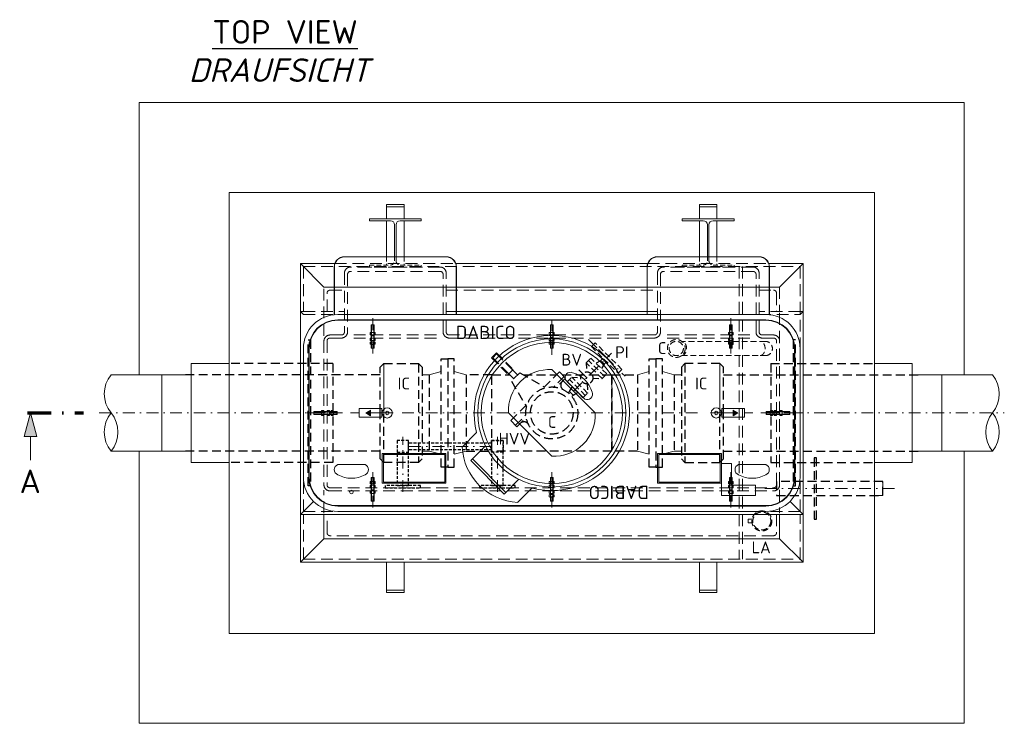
# Model space of a CAD drawing. Header units: millimetres. Extents: x -56583 to 53689, y -12797 to -109.
# Tile 1 of 14: x -1216 to 2956, y -12797 to -9814. Entities that reach past the tile are written whole.
import ezdxf
from ezdxf.enums import TextEntityAlignment as Align

# ---------------------------------------------------------------- set-up
doc = ezdxf.new("R2010")
doc.units = ezdxf.units.MM
for name, pattern in [('HIDDEN', [0.375, 0.25, -0.125]), ('STRICHPUNKT2', [0.5, 0.25, -0.125, 0, -0.125]), ('STRICHPUNKTX2', [2, 1, -0.5, 0, -0.5]), ('VERDECKT2', [0.1875, 0.125, -0.0625])]:
    doc.linetypes.add(name, pattern=pattern)
for name, color, linetype, lineweight in [('P------T7', 7, 'Continuous', 18), ('P-BS---Schnitt', 7, 'Continuous', 18), ('P-DERDUNG', 7, 'Continuous', 18), ('P-MS020', 7, 'Continuous', 30), ('P-MS025', 7, 'Continuous', 30), ('P-MS100', 7, 'Continuous', 35), ('P-MS250', 190, 'Continuous', 35), ('P-SSLEIX', 7, 'STRICHPUNKT2', 18)]:
    doc.layers.add(name, color=color, linetype=linetype, lineweight=lineweight)
doc.styles.get("Standard").update_dxf_attribs({"font": 'isocpeur.ttf'})

msp = doc.modelspace()

# ---------------------------------------------------------------- hatches: boundary and pattern name
at = {"lineweight": 0}
h = msp.add_hatch(color=256, dxfattribs=at)
h.dxf.hatch_style = 1
h.paths.add_polyline_path([(250.114, -11480.9), (270.201, -11469.304), (270.201, -11492.497)])
h = msp.add_hatch(color=256, dxfattribs=at)
h.dxf.hatch_style = 1
h.paths.add_polyline_path([(1826.636, -11480.9), (1806.55, -11469.304), (1806.55, -11492.497)])
at = {"layer": 'P-BS---Schnitt', "linetype": 'Continuous', "lineweight": 18}
msp.add_hatch(color=0, dxfattribs=at).paths.add_polyline_path([(-1171.122, -11480.9), (-1197.917, -11580.9), (-1144.327, -11580.9)])

# ---------------------------------------------------------------- linework, layer by layer
at = {"linetype": 'HIDDEN', "lineweight": 0, "ltscale": 80}
for p, q in [((338.375, -10818.6), (338.375, -10853.9)), ((412.375, -10818.6), (412.375, -10853.9)), ((1664.375, -10818.6), (1664.375, -10853.9)), ((1738.375, -10818.6), (1738.375, -10853.9))]:
    msp.add_line(p, q, dxfattribs=at)
at = {"lineweight": 0}
for p, q in [((-26.925, -10847.6), (-26.925, -11050.6)), ((2103.675, -10847.6), (2103.675, -11050.6)), ((-26.925, -11050.6), (-13.925, -11063.6)), ((590.875, -11050.6), (1485.875, -11050.6)), ((2103.675, -11050.6), (2090.675, -11063.6)), ((-489.125, -11271.4), (-328.425, -11271.4)), ((-489.125, -11271.4), (-489.125, -11690.4)), ((326.199, -11480.85), (326.199, -11271.4)), ((519.199, -11318.95), (569.199, -11305.553)), ((675.199, -11318.95), (625.199, -11305.553)), ((1401.551, -11318.95), (1451.551, -11305.553)), ((1557.551, -11318.95), (1507.551, -11305.553)), ((1750.551, -11480.85), (1750.551, -11271.4)), ((2565.875, -11271.4), (2405.175, -11271.4)), ((2565.875, -11271.4), (2565.875, -11690.4)), ((-829.032, -11318.95), (-514.125, -11318.95)), ((-614.125, -11642.85), (-614.125, -11318.95)), ((519.199, -11318.95), (489.199, -11318.95)), ((1292.375, -11318.95), (1292.375, -11642.85)), ((1557.551, -11318.95), (1587.551, -11318.95)), ((2905.782, -11318.95), (2590.875, -11318.95)), ((2690.875, -11642.85), (2690.875, -11318.95)), ((221.912, -11480.9), (185.875, -11480.9)), ((365.875, -11480.9), (270.201, -11480.9)), ((1710.875, -11480.9), (1806.55, -11480.9)), ((1854.838, -11480.9), (1890.875, -11480.9)), ((-514.125, -11642.85), (-829.032, -11642.85)), ((519.199, -11642.85), (489.199, -11642.85)), ((519.199, -11642.85), (569.199, -11656.248)), ((675.199, -11642.85), (625.199, -11656.248)), ((1401.551, -11642.85), (1451.551, -11656.248)), ((1557.551, -11642.85), (1507.551, -11656.248)), ((1557.551, -11642.85), (1587.551, -11642.85)), ((2590.875, -11642.85), (2905.782, -11642.85)), ((-489.125, -11690.4), (-328.425, -11690.4)), ((2565.875, -11690.4), (2405.175, -11690.4)), ((-26.925, -11911.2), (28.545, -11855.731)), ((2103.675, -11911.2), (2048.206, -11855.731)), ((-26.925, -12114.2), (-26.925, -11911.2)), ((2103.675, -12114.2), (2103.675, -11911.2))]:
    msp.add_line(p, q, dxfattribs=at)
at = {"linetype": 'HIDDEN', "lineweight": 0, "ltscale": 200}
for p, q in [((-13.925, -10860.6), (2090.675, -10860.6)), ((-13.925, -10860.6), (-13.925, -11050.6)), ((118.651, -10847.6), (632.099, -10847.6)), ((1444.651, -10847.6), (1958.099, -10847.6)), ((1832.875, -10860.6), (1832.875, -12101.2)), ((1845.875, -10860.6), (1845.875, -12101.2)), ((2090.675, -10860.6), (2090.675, -11208.6)), ((-13.925, -11050.6), (159.875, -11050.6)), ((2090.675, -11050.6), (1916.875, -11050.6)), ((-13.925, -11063.6), (159.875, -11063.6)), ((1916.875, -11063.6), (2090.675, -11063.6)), ((549.174, -11150.4), (187.814, -11150.4)), ((549.174, -11163.4), (187.814, -11163.4)), ((1527.576, -11150.4), (1888.936, -11150.4)), ((1527.576, -11163.4), (1888.936, -11163.4)), ((-13.925, -11898.2), (-13.925, -11753.2)), ((2090.675, -11898.2), (2090.675, -11753.2)), ((72.875, -11905.137), (72.875, -11808.025)), ((-13.925, -11898.2), (131.075, -11898.2)), ((-13.925, -12101.2), (-13.925, -11911.2)), ((2090.675, -11898.2), (1945.675, -11898.2)), ((2090.675, -12101.2), (2090.675, -11911.2)), ((-13.925, -12101.2), (2090.675, -12101.2))]:
    msp.add_line(p, q, dxfattribs=at)
at = {"linetype": 'HIDDEN', "lineweight": 0, "ltscale": 100}
for p, q in [((1943.09, -11177.435), (1587.988, -11177.435)), ((1587.988, -11237.735), (1943.09, -11237.735))]:
    msp.add_line(p, q, dxfattribs=at)
at = {"color": 253, "lineweight": 0}
for p, q in [((1038.375, -11297.053), (1222.223, -11480.9)), ((854.527, -11480.9), (1038.375, -11664.748)), ((719.962, -11563.847), (658.443, -11625.366)), ((694.693, -11683.161), (757.164, -11620.69)), ((843.185, -11817.512), (701.764, -11676.09)), ((836.114, -11824.583), (694.693, -11683.161)), ((836.114, -11824.583), (898.585, -11762.112)), ((955.214, -11798.905), (893.746, -11860.474))]:
    msp.add_line(p, q, dxfattribs=at)
at = {"linetype": 'VERDECKT2', "lineweight": 25, "ltscale": 100}
for p, q in [((783.58, -11608.41), (431.88, -11608.41)), ((783.58, -11636.69), (431.88, -11636.69))]:
    msp.add_line(p, q, dxfattribs=at)
at = {"lineweight": 0}
for points in [[(-709.425, -11318.95), (-709.425, -10165.1), (2786.175, -10165.1), (2786.175, -11318.95)], [(338.375, -10657.4), (338.375, -10607.4), (412.375, -10607.4), (412.375, -10657.4)], [(1738.375, -10657.4), (1738.375, -10607.4), (1664.375, -10607.4), (1664.375, -10657.4)], [(338.375, -10818.6), (338.375, -10665.9)], [(412.375, -10665.9), (412.375, -10818.6)], [(1664.375, -10665.9), (1664.375, -10818.6)], [(1738.375, -10818.6), (1738.375, -10665.9)], [(1958.099, -10847.6), (2103.675, -10847.6), (2003.875, -10947.4), (72.875, -10947.4), (-26.925, -10847.6), (118.651, -10847.6)], [(632.099, -10847.6), (1444.651, -10847.6)], [(2090.675, -11050.6), (2103.675, -11050.6), (2103.675, -11911.2), (-26.925, -11911.2), (-26.925, -11050.6), (-13.925, -11050.6)], [(2786.175, -11642.85), (2786.175, -12796.7), (-709.425, -12796.7), (-709.425, -11642.85)], [(2405.175, -11771.25), (2440.875, -11771.25), (2440.875, -11831.55), (2405.175, -11831.55)], [(2003.875, -11911.2), (2003.875, -12014.4), (72.875, -12014.4), (72.875, -11911.2)]]:
    msp.add_lwpolyline(points, dxfattribs=at)
for points in [[(-328.425, -12415.7), (2405.175, -12415.7), (2405.175, -10546.1), (-328.425, -10546.1)], [(412.375, -10607.4), (338.375, -10607.4), (338.375, -10597.4), (412.375, -10597.4)], [(1664.375, -10607.4), (1738.375, -10607.4), (1738.375, -10597.4), (1664.375, -10597.4)], [(221.912, -11462.799), (318.489, -11462.799), (318.489, -11499.002), (221.912, -11499.002)], [(250.114, -11480.9), (270.201, -11469.304), (270.201, -11492.497)], [(1854.838, -11462.799), (1758.261, -11462.799), (1758.261, -11499.002), (1854.838, -11499.002)], [(1826.636, -11480.9), (1806.55, -11469.304), (1806.55, -11492.497)], [(-26.925, -12114.2), (2103.675, -12114.2), (2003.875, -12014.4), (72.875, -12014.4)], [(412.375, -12114.2), (338.375, -12114.2), (338.375, -12232.4), (412.375, -12232.4)], [(1664.375, -12114.2), (1738.375, -12114.2), (1738.375, -12232.4), (1664.375, -12232.4)], [(412.375, -12232.4), (338.375, -12232.4), (338.375, -12242.4), (412.375, -12242.4)], [(1664.375, -12232.4), (1738.375, -12232.4), (1738.375, -12242.4), (1664.375, -12242.4)]]:
    msp.add_lwpolyline(points, close=True, dxfattribs=at)
for points in [[(372.375, -10818.6), (372.375, -10683.9, 0.41421356), (354.375, -10665.9), (265.375, -10665.9), (265.375, -10657.4), (485.375, -10657.4), (485.375, -10665.9), (396.375, -10665.9, 0.41421356), (378.375, -10683.9), (378.375, -10818.6)], [(1704.375, -10818.6), (1704.375, -10683.9, -0.41421356), (1722.375, -10665.9), (1811.375, -10665.9), (1811.375, -10657.4), (1591.375, -10657.4), (1591.375, -10665.9), (1680.375, -10665.9, -0.41421356), (1698.375, -10683.9), (1698.375, -10818.6)], [(634.675, -11063.6), (634.675, -10862.4, 0.41421356), (590.875, -10818.6), (159.875, -10818.6, 0.41421356), (116.075, -10862.4), (116.075, -11063.6)], [(633.675, -11063.6), (633.675, -10862.4, 0.41421356), (590.875, -10819.6), (159.875, -10819.6, 0.41421356), (117.075, -10862.4), (117.075, -11063.6)], [(1960.675, -11063.6), (1960.675, -10862.4, 0.41421356), (1916.875, -10818.6), (1485.875, -10818.6, 0.41421356), (1442.075, -10862.4), (1442.075, -11063.6)], [(1959.675, -11063.6), (1959.675, -10862.4, 0.41421356), (1916.875, -10819.6), (1485.875, -10819.6, 0.41421356), (1443.075, -10862.4), (1443.075, -11063.6)]]:
    msp.add_lwpolyline(points, format="xyb", dxfattribs=at)
at = {"linetype": 'HIDDEN', "lineweight": 0, "ltscale": 80}
for points in [[(378.375, -10818.6), (378.375, -10835.9, 0.41421356), (396.375, -10853.9), (485.375, -10853.9), (485.375, -10862.4), (265.375, -10862.4), (265.375, -10853.9), (354.375, -10853.9, 0.41421356), (372.375, -10835.9), (372.375, -10818.6)], [(1704.375, -10818.6), (1704.375, -10835.9, 0.41421356), (1722.375, -10853.9), (1811.375, -10853.9), (1811.375, -10862.4), (1591.375, -10862.4), (1591.375, -10853.9), (1680.375, -10853.9, 0.41421356), (1698.375, -10835.9), (1698.375, -10818.6)]]:
    msp.add_lwpolyline(points, format="xyb", dxfattribs=at)
at = {"linetype": 'HIDDEN', "lineweight": 0, "ltscale": 200}
for points in [[(1916.875, -11137.4), (1916.875, -10888.4, 0.41421356), (1890.875, -10862.4), (1511.875, -10862.4, 0.41421356), (1485.875, -10888.4), (1485.875, -11137.4, -0.41421356), (1472.875, -11150.4), (603.875, -11150.4, -0.41421356), (590.875, -11137.4), (590.875, -10888.4, 0.41421356), (564.875, -10862.4), (185.875, -10862.4, 0.41421356), (159.875, -10888.4), (159.875, -11137.4, -0.41421356), (146.875, -11150.4), (98.875, -11150.4, 0.41421356), (72.875, -11176.4), (72.875, -11785.4, 0.41421356), (98.875, -11811.4), (1977.875, -11811.4, 0.41421356), (2003.875, -11785.4), (2003.875, -11176.4, 0.41421356), (1977.875, -11150.4), (1929.875, -11150.4)], [(1903.875, -11137.4), (1903.875, -10893.785, 0.41421356), (1890.875, -10880.785), (1511.875, -10880.785, 0.41421356), (1498.875, -10893.785), (1498.875, -11137.4, -0.41421356), (1472.875, -11163.4), (603.875, -11163.4, -0.41421356), (577.875, -11137.4), (577.875, -10893.785, 0.41421356), (564.875, -10880.785), (185.875, -10880.785, 0.41421356), (172.875, -10893.785), (172.875, -11137.4, -0.41421356), (146.875, -11163.4), (98.875, -11163.4, 0.41421356), (85.875, -11176.4), (85.875, -11785.4, 0.41421356), (98.875, -11798.4), (1977.875, -11798.4, 0.41421356), (1990.875, -11785.4), (1990.875, -11176.4, 0.41421356), (1977.875, -11163.4), (1929.875, -11163.4)], [(85.875, -11050.6), (85.875, -10973.4, -0.41421356), (98.875, -10960.4), (159.875, -10960.4)], [(1916.875, -10960.4), (1977.875, -10960.4, -0.41421356), (1990.875, -10973.4), (1990.875, -11050.6)], [(1990.875, -11911.2), (1990.875, -11988.4, -0.41421356), (1977.875, -12001.4), (98.875, -12001.4, -0.41421356), (85.875, -11988.4), (85.875, -11911.2)]]:
    msp.add_lwpolyline(points, format="xyb", dxfattribs=at)
for points in [[(72.875, -11154.649), (72.875, -10947.4), (159.875, -10947.4)], [(590.875, -10947.4), (1485.875, -10947.4)], [(590.875, -10960.4), (1485.875, -10960.4)], [(1916.875, -10947.4), (2003.875, -10947.4), (2003.875, -11050.6)], [(2003.875, -11057.172), (2003.875, -11905.313)]]:
    msp.add_lwpolyline(points, dxfattribs=at)
at = {"lineweight": 0}
msp.add_lwpolyline([(-13.925, -11208.6), (-13.925, -11480.9), (-13.925, -11753.2, 0.41421356), (131.075, -11898.2), (1945.675, -11898.2, 0.41421356), (2090.675, -11753.2), (2090.675, -11480.9), (2090.675, -11208.6, 0.41421356), (1945.675, -11063.6), (131.075, -11063.6, 0.41421356)], format="xyb", close=True, dxfattribs=at)
at = {"color": 253, "lineweight": 0}
for points in [[(131.075, -11875.793), (1945.675, -11875.793, 0.41421356), (2068.267, -11753.2), (2068.267, -11208.6, 0.41421356), (1945.675, -11086.008), (131.075, -11086.008, 0.41421356), (8.483, -11208.6), (8.483, -11753.2, 0.41421356)], [(10.483, -11753.2, 0.41421356), (131.075, -11873.793), (1945.675, -11873.793, 0.41421356), (2066.267, -11753.2), (2066.267, -11208.6, 0.41421356), (1945.675, -11088.008), (131.075, -11088.008, 0.41421356), (10.483, -11208.6)], [(1178.382, -11422.918, 0.6744186), (1208.788, -11392.512, 0.25862069), (1126.763, -11310.488, 0.6744186), (1096.358, -11340.893)], [(131.375, -11699.793, 0.6744186), (131.375, -11742.793, 0.25862069), (247.375, -11742.793, 0.6744186), (247.375, -11699.793)], [(1945.375, -11699.793, -0.6744186), (1945.375, -11742.793, -0.25862069), (1829.375, -11742.793, -0.6744186), (1829.375, -11699.793)]]:
    msp.add_lwpolyline(points, format="xyb", close=True, dxfattribs=at)
at = {"linetype": 'VERDECKT2', "lineweight": 25, "ltscale": 100}
for points in [[(383.58, -11646.7), (431.88, -11646.7), (431.88, -11598.4), (383.58, -11598.4)], [(383.58, -11788.4), (431.88, -11788.4), (431.88, -11598.4), (383.58, -11598.4)], [(831.88, -11646.7), (783.58, -11646.7), (783.58, -11598.4), (831.88, -11598.4)], [(783.58, -11788.4), (831.88, -11788.4), (831.88, -11598.4), (783.58, -11598.4)], [(332.73, -11798.4), (482.73, -11798.4), (482.73, -11788.4), (332.73, -11788.4)], [(732.73, -11798.4), (882.73, -11798.4), (882.73, -11788.4), (732.73, -11788.4)]]:
    msp.add_lwpolyline(points, close=True, dxfattribs=at)
at = {"color": 253, "lineweight": 0}
for points in [[(319.875, -11652.793), (589.875, -11652.793), (589.875, -11778.793), (319.875, -11778.793)], [(324.875, -11657.793), (584.875, -11657.793), (584.875, -11773.793), (324.875, -11773.793)], [(1756.875, -11652.793), (1486.875, -11652.793), (1486.875, -11778.793), (1756.875, -11778.793)], [(1751.875, -11657.793), (1491.875, -11657.793), (1491.875, -11773.793), (1751.875, -11773.793)], [(1756.875, -11830.793), (1756.875, -11695.793), (1799.875, -11695.793), (1799.875, -11787.793), (1901.875, -11787.793), (1901.875, -11830.793)]]:
    msp.add_lwpolyline(points, close=True, dxfattribs=at)
at = {"linetype": 'HIDDEN', "lineweight": 0, "ltscale": 100}
msp.add_lwpolyline([(1886.722, -11930.606), (1870.849, -11930.606), (1870.849, -11947.002), (1886.722, -11947.002)], dxfattribs=at)
at = {"color": 253, "lineweight": 0}
for centre, radius in [((1038.375, -11480.9), 314.04), ((1038.375, -11480.9), 299.04), ((341.375, -11480.9), 21.5), ((341.375, -11480.9), 21.5), ((1735.375, -11480.9), 21.5), ((341.375, -11480.9), 7.5), ((341.375, -11480.9), 7.5), ((1735.375, -11480.9), 7.5), ((189.375, -11815.793), 7.5)]:
    msp.add_circle(centre, radius, dxfattribs=at)
at = {"linetype": 'HIDDEN', "lineweight": 0, "ltscale": 100}
for centre, radius in [((1565.854, -11207.585), 37.865), ((1565.854, -11207.585), 30.15), ((1928.424, -11938.804), 42.5), ((1928.424, -11938.804), 38)]:
    msp.add_circle(centre, radius, dxfattribs=at)
at = {"linetype": 'HIDDEN', "lineweight": 0, "ltscale": 200}
for radius in [26, 13]:
    msp.add_arc((1929.875, -11137.4), radius, 180, 270, dxfattribs=at)
at = {"color": 253, "lineweight": 0}
for centre, radius, start, end in [((1038.375, -11480.9), 329.04, 255.310101, 194.60108), ((1028.963, -11471.489), 174.69, 86.911553, 183.088447), ((1047.787, -11490.312), 174.69, 266.911553, 3.088447), ((907.425, -11611.373), 249.374, 183.216572, 266.878046)]:
    msp.add_arc(centre, radius, start, end, dxfattribs=at)
at = {"linetype": 'HIDDEN', "lineweight": 0, "ltscale": 100}
msp.add_arc((1943.09, -11207.585), 30.15, 270, 90, dxfattribs=at)
at = {"lineweight": 0}
for centre, start, end in [((-729.733, -11399.925), 140.803795, 219.196205), ((2806.483, -11399.925), 320.803795, 39.196205), ((-729.733, -11561.875), 140.803795, 219.196205), ((-928.33, -11561.875), 320.803795, 39.196205), ((3005.081, -11561.875), 140.803795, 219.196205), ((2806.483, -11561.875), 320.803795, 39.196205)]:
    msp.add_arc(centre, 128.129, start, end, dxfattribs=at)
at = {"linetype": 'HIDDEN', "lineweight": 0, "ltscale": 100}
for centre, start_param, end_param in [((1588.114, -11207.585), 6.27726033, 9.43070294), ((1920.83, -11207.585), 6.277347, 9.43078836)]:
    msp.add_ellipse(centre, major_axis=(0, -30.151), ratio=0.70709386, start_param=start_param, end_param=end_param, dxfattribs=at)
at = {"layer": 'P-BS---Schnitt', "color": 0, "linetype": 'STRICHPUNKTX2', "lineweight": 70, "ltscale": 100}
msp.add_line((-1183.218, -11480.9), (-945.854, -11480.9), dxfattribs=at)
at = {"layer": 'P-BS---Schnitt', "color": 0, "linetype": 'Continuous', "lineweight": 18}
msp.add_line((-1171.122, -11680.9), (-1171.122, -11580.9), dxfattribs=at)
msp.add_lwpolyline([(-1197.917, -11580.9), (-1144.327, -11580.9), (-1171.122, -11480.9), (-1197.917, -11580.9)], dxfattribs=at)
at = {"layer": 'P-DERDUNG', "color": 7, "ltscale": 200}
for p, q in [((273.654, -11108.101), (274.854, -11106.901)), ((273.654, -11108.101), (273.654, -11205.701)), ((273.654, -11108.101), (285.654, -11108.101)), ((284.454, -11106.901), (274.854, -11106.901)), ((284.454, -11106.901), (285.654, -11108.101)), ((285.654, -11205.701), (285.654, -11108.101)), ((1032.306, -11108.101), (1033.506, -11106.901)), ((1032.306, -11205.701), (1032.306, -11108.101)), ((1032.306, -11108.101), (1044.306, -11108.101)), ((1043.106, -11106.901), (1033.506, -11106.901)), ((1043.106, -11106.901), (1044.306, -11108.101)), ((1044.306, -11108.101), (1044.306, -11205.701)), ((1792.296, -11106.901), (1791.096, -11108.101)), ((1791.096, -11205.701), (1791.096, -11108.101)), ((1803.096, -11108.101), (1791.096, -11108.101)), ((1792.296, -11106.901), (1801.896, -11106.901)), ((1803.096, -11108.101), (1801.896, -11106.901)), ((1803.096, -11108.101), (1803.096, -11205.701)), ((287.464, -11139.628), (271.845, -11139.628)), ((271.845, -11150.4), (287.464, -11150.4)), ((271.845, -11163.401), (287.464, -11163.401)), ((287.464, -11174.173), (271.845, -11174.173)), ((271.845, -11179.638), (287.464, -11179.638)), ((274.448, -11149.679), (274.448, -11140.349)), ((274.448, -11164.122), (274.448, -11173.452)), ((274.448, -11180.359), (274.448, -11189.689)), ((284.86, -11149.679), (284.86, -11140.349)), ((284.86, -11164.122), (284.86, -11173.452)), ((284.86, -11180.359), (284.86, -11189.689)), ((1046.115, -11139.628), (1030.497, -11139.628)), ((1030.497, -11150.4), (1046.115, -11150.4)), ((1030.497, -11163.401), (1046.115, -11163.401)), ((1046.115, -11174.173), (1030.497, -11174.173)), ((1030.497, -11178.792), (1046.115, -11178.792)), ((1033.1, -11149.679), (1033.1, -11140.349)), ((1033.1, -11164.122), (1033.1, -11173.452)), ((1033.1, -11179.513), (1033.1, -11188.843)), ((1043.512, -11149.679), (1043.512, -11140.349)), ((1043.512, -11164.122), (1043.512, -11173.452)), ((1043.512, -11179.513), (1043.512, -11188.843)), ((1789.287, -11139.628), (1804.905, -11139.628)), ((1804.905, -11150.4), (1789.287, -11150.4)), ((1804.905, -11163.401), (1789.287, -11163.401)), ((1789.287, -11174.173), (1804.905, -11174.173)), ((1804.905, -11179.638), (1789.287, -11179.638)), ((1791.89, -11149.679), (1791.89, -11140.349)), ((1791.89, -11164.122), (1791.89, -11173.452)), ((1791.89, -11180.359), (1791.89, -11189.689)), ((1802.302, -11149.679), (1802.302, -11140.349)), ((1802.302, -11164.122), (1802.302, -11173.452)), ((1802.302, -11180.359), (1802.302, -11189.689)), ((287.464, -11190.41), (271.845, -11190.41)), ((273.654, -11205.701), (285.654, -11205.701)), ((273.654, -11205.701), (274.854, -11206.901)), ((284.454, -11206.901), (274.854, -11206.901)), ((284.454, -11206.901), (285.654, -11205.701)), ((1046.115, -11189.565), (1030.497, -11189.565)), ((1032.306, -11205.701), (1044.306, -11205.701)), ((1032.306, -11205.701), (1033.506, -11206.901)), ((1043.106, -11206.901), (1033.506, -11206.901)), ((1043.106, -11206.901), (1044.306, -11205.701)), ((1789.287, -11190.41), (1804.905, -11190.41)), ((1803.096, -11205.701), (1791.096, -11205.701)), ((1792.296, -11206.901), (1791.096, -11205.701)), ((1792.296, -11206.901), (1801.896, -11206.901)), ((1803.096, -11205.701), (1801.896, -11206.901)), ((62.102, -11473.091), (62.102, -11488.709)), ((72.875, -11488.709), (72.875, -11473.091)), ((85.875, -11488.709), (85.875, -11473.091)), ((96.648, -11473.091), (96.648, -11488.709)), ((102.112, -11488.709), (102.112, -11473.091)), ((112.885, -11473.091), (112.885, -11488.709)), ((1963.865, -11473.091), (1963.865, -11488.709)), ((1974.638, -11488.709), (1974.638, -11473.091)), ((1980.102, -11473.091), (1980.102, -11488.709)), ((1990.875, -11488.709), (1990.875, -11473.091)), ((2003.875, -11488.709), (2003.875, -11473.091)), ((2014.648, -11473.091), (2014.648, -11488.709)), ((29.375, -11476.1), (30.575, -11474.9)), ((29.375, -11476.1), (29.375, -11485.7)), ((30.575, -11486.9), (29.375, -11485.7)), ((128.175, -11474.9), (30.575, -11474.9)), ((30.575, -11486.9), (30.575, -11474.9)), ((30.575, -11486.9), (128.175, -11486.9)), ((72.154, -11475.694), (62.824, -11475.694)), ((72.154, -11486.106), (62.824, -11486.106)), ((86.596, -11475.694), (95.927, -11475.694)), ((86.596, -11486.106), (95.926, -11486.106)), ((102.833, -11475.694), (112.164, -11475.694)), ((102.833, -11486.106), (112.163, -11486.106)), ((128.175, -11486.9), (128.175, -11474.9)), ((129.375, -11476.1), (128.175, -11474.9)), ((128.175, -11486.9), (129.375, -11485.7)), ((129.375, -11476.1), (129.375, -11485.7)), ((1947.375, -11476.1), (1948.575, -11474.9)), ((1947.375, -11476.1), (1947.375, -11485.7)), ((1948.575, -11486.9), (1947.375, -11485.7)), ((1948.575, -11474.9), (2046.175, -11474.9)), ((1948.575, -11486.9), (1948.575, -11474.9)), ((2046.175, -11486.9), (1948.575, -11486.9)), ((1973.917, -11475.694), (1964.587, -11475.694)), ((1973.917, -11486.106), (1964.587, -11486.106)), ((1990.154, -11475.694), (1980.823, -11475.694)), ((1990.154, -11486.106), (1980.824, -11486.106)), ((2004.596, -11475.694), (2013.926, -11475.694)), ((2004.596, -11486.106), (2013.926, -11486.106)), ((2046.175, -11486.9), (2046.175, -11474.9)), ((2047.375, -11476.1), (2046.175, -11474.9)), ((2046.175, -11486.9), (2047.375, -11485.7)), ((2047.375, -11476.1), (2047.375, -11485.7)), ((273.654, -11756.1), (274.854, -11754.9)), ((273.654, -11853.7), (273.654, -11756.1)), ((273.654, -11756.1), (285.654, -11756.1)), ((284.454, -11754.9), (274.854, -11754.9)), ((284.454, -11754.9), (285.654, -11756.1)), ((285.654, -11756.1), (285.654, -11853.7)), ((1032.306, -11756.1), (1033.506, -11754.9)), ((1032.306, -11853.7), (1032.306, -11756.1)), ((1032.306, -11756.1), (1044.306, -11756.1)), ((1043.106, -11754.9), (1033.506, -11754.9)), ((1043.106, -11754.9), (1044.306, -11756.1)), ((1044.306, -11756.1), (1044.306, -11853.7)), ((1792.296, -11754.9), (1791.096, -11756.1)), ((1791.096, -11756.1), (1791.096, -11853.7)), ((1803.096, -11756.1), (1791.096, -11756.1)), ((1792.296, -11754.9), (1801.896, -11754.9)), ((1803.096, -11756.1), (1801.896, -11754.9)), ((1803.096, -11853.7), (1803.096, -11756.1)), ((287.464, -11771.391), (271.845, -11771.391)), ((271.845, -11782.163), (287.464, -11782.163)), ((287.464, -11787.627), (271.845, -11787.627)), ((271.845, -11798.4), (287.464, -11798.4)), ((274.448, -11781.442), (274.448, -11772.112)), ((274.448, -11797.679), (274.448, -11788.349)), ((284.86, -11781.442), (284.86, -11772.112)), ((284.86, -11797.679), (284.86, -11788.349)), ((1046.115, -11771.391), (1030.497, -11771.391)), ((1030.497, -11782.163), (1046.115, -11782.163)), ((1046.115, -11787.627), (1030.497, -11787.627)), ((1030.497, -11798.4), (1046.115, -11798.4)), ((1033.1, -11781.442), (1033.1, -11772.112)), ((1033.1, -11797.679), (1033.1, -11788.349)), ((1043.512, -11781.442), (1043.512, -11772.112)), ((1043.512, -11797.679), (1043.512, -11788.349)), ((1789.287, -11771.391), (1804.905, -11771.391)), ((1804.905, -11782.163), (1789.287, -11782.163)), ((1789.287, -11787.627), (1804.905, -11787.627)), ((1804.905, -11798.4), (1789.287, -11798.4)), ((1791.89, -11781.442), (1791.89, -11772.112)), ((1791.89, -11797.679), (1791.89, -11788.349)), ((1802.302, -11781.442), (1802.302, -11772.112)), ((1802.302, -11797.679), (1802.302, -11788.349)), ((271.845, -11811.4), (287.464, -11811.4)), ((287.464, -11822.173), (271.845, -11822.173)), ((274.448, -11812.122), (274.448, -11821.452)), ((284.86, -11812.122), (284.86, -11821.452)), ((1030.497, -11811.4), (1046.115, -11811.4)), ((1046.115, -11822.173), (1030.497, -11822.173)), ((1030.497, -11826.792), (1046.115, -11826.792)), ((1046.115, -11837.564), (1030.497, -11837.564)), ((1033.1, -11812.122), (1033.1, -11821.452)), ((1033.1, -11827.513), (1033.1, -11836.843)), ((1043.512, -11812.122), (1043.512, -11821.452)), ((1043.512, -11827.513), (1043.512, -11836.843)), ((1804.905, -11811.4), (1789.287, -11811.4)), ((1789.287, -11822.173), (1804.905, -11822.173)), ((1791.89, -11812.122), (1791.89, -11821.452)), ((1802.302, -11812.122), (1802.302, -11821.452)), ((273.654, -11853.7), (285.654, -11853.7)), ((273.654, -11853.7), (274.854, -11854.9)), ((284.454, -11854.9), (274.854, -11854.9)), ((284.454, -11854.9), (285.654, -11853.7)), ((1032.306, -11853.7), (1044.306, -11853.7)), ((1032.306, -11853.7), (1033.506, -11854.9)), ((1043.106, -11854.9), (1033.506, -11854.9)), ((1043.106, -11854.9), (1044.306, -11853.7)), ((1803.096, -11853.7), (1791.096, -11853.7)), ((1792.296, -11854.9), (1791.096, -11853.7)), ((1792.296, -11854.9), (1801.896, -11854.9)), ((1803.096, -11853.7), (1801.896, -11854.9))]:
    msp.add_line(p, q, dxfattribs=at)
at = {"layer": 'P-DERDUNG', "color": 7, "linetype": 'HIDDEN', "ltscale": 10}
for p, q in [((274.854, -11205.701), (274.854, -11106.901)), ((284.454, -11106.901), (284.454, -11205.701)), ((1033.506, -11108.101), (1033.506, -11206.901)), ((1043.106, -11206.901), (1043.106, -11108.101)), ((1792.296, -11106.901), (1792.296, -11205.701)), ((1801.896, -11205.701), (1801.896, -11106.901)), ((29.375, -11476.1), (128.175, -11476.1)), ((128.175, -11485.7), (29.375, -11485.7)), ((2047.375, -11476.1), (1948.575, -11476.1)), ((1948.575, -11485.7), (2047.375, -11485.7)), ((274.854, -11756.1), (274.854, -11854.9)), ((284.454, -11854.9), (284.454, -11756.1)), ((1033.506, -11756.1), (1033.506, -11854.9)), ((1043.106, -11854.9), (1043.106, -11756.1)), ((1792.296, -11854.9), (1792.296, -11756.1)), ((1801.896, -11756.1), (1801.896, -11854.9))]:
    msp.add_line(p, q, dxfattribs=at)
at = {"layer": 'P-DERDUNG', "color": 7, "ltscale": 200}
for points in [[(269.242, -11140.349), (269.242, -11149.679)], [(269.242, -11173.452), (269.242, -11164.122)], [(269.242, -11189.689), (269.242, -11180.359)], [(290.067, -11149.679), (290.067, -11140.349)], [(290.067, -11164.122), (290.067, -11173.452)], [(290.067, -11180.359), (290.067, -11189.689)], [(1027.894, -11140.349), (1027.894, -11149.679)], [(1027.894, -11173.452), (1027.894, -11164.122)], [(1027.894, -11188.843), (1027.894, -11179.513)], [(1048.718, -11149.679), (1048.718, -11140.349)], [(1048.718, -11164.122), (1048.718, -11173.452)], [(1048.718, -11179.513), (1048.718, -11188.843)], [(1786.684, -11149.679), (1786.684, -11140.349)], [(1786.684, -11164.122), (1786.684, -11173.452)], [(1786.684, -11180.359), (1786.684, -11189.689)], [(1807.508, -11140.349), (1807.508, -11149.679)], [(1807.508, -11173.452), (1807.508, -11164.122)], [(1807.508, -11189.689), (1807.508, -11180.359)], [(72.154, -11470.488), (62.824, -11470.488)], [(86.596, -11470.488), (95.927, -11470.488)], [(102.833, -11470.488), (112.164, -11470.488)], [(1973.917, -11470.488), (1964.587, -11470.488)], [(1990.154, -11470.488), (1980.823, -11470.488)], [(2004.596, -11470.488), (2013.926, -11470.488)], [(62.824, -11491.313), (72.154, -11491.313)], [(95.927, -11491.313), (86.596, -11491.313)], [(112.164, -11491.313), (102.833, -11491.313)], [(1964.587, -11491.313), (1973.917, -11491.313)], [(1980.823, -11491.313), (1990.154, -11491.313)], [(2013.926, -11491.313), (2004.596, -11491.313)], [(269.242, -11772.112), (269.242, -11781.442)], [(269.242, -11788.349), (269.242, -11797.679)], [(290.067, -11781.442), (290.067, -11772.112)], [(290.067, -11797.679), (290.067, -11788.349)], [(1027.894, -11772.112), (1027.894, -11781.442)], [(1027.894, -11788.349), (1027.894, -11797.679)], [(1048.718, -11781.442), (1048.718, -11772.112)], [(1048.718, -11797.679), (1048.718, -11788.349)], [(1786.684, -11781.442), (1786.684, -11772.112)], [(1786.684, -11797.679), (1786.684, -11788.349)], [(1807.508, -11772.112), (1807.508, -11781.442)], [(1807.508, -11788.349), (1807.508, -11797.679)], [(269.242, -11821.452), (269.242, -11812.122)], [(290.067, -11812.122), (290.067, -11821.452)], [(1027.894, -11821.452), (1027.894, -11812.122)], [(1027.894, -11836.843), (1027.894, -11827.513)], [(1048.718, -11812.122), (1048.718, -11821.452)], [(1048.718, -11827.513), (1048.718, -11836.843)], [(1786.684, -11812.122), (1786.684, -11821.452)], [(1807.508, -11821.452), (1807.508, -11812.122)]]:
    msp.add_lwpolyline(points, dxfattribs=at)
for centre, radius, start, end in [((271.845, -11144.685), 5.057, 59.02009, 120.9799), ((271.845, -11145.343), 5.057, 239.0201, 300.9799), ((271.845, -11168.458), 5.057, 59.0201, 120.9799), ((271.845, -11169.116), 5.057, 239.0201, 300.97991), ((271.845, -11184.694), 5.057, 59.0201, 120.9799), ((279.654, -11158.774), 19.146, 74.22175, 105.7782), ((279.654, -11131.255), 19.146, 254.2218, 285.7783), ((279.654, -11182.546), 19.146, 74.2217, 105.7782), ((279.654, -11155.027), 19.146, 254.2218, 285.77825), ((279.654, -11198.783), 19.146, 74.2217, 105.7782), ((287.464, -11144.685), 5.057, 59.02008, 120.9799), ((287.464, -11145.343), 5.057, 239.0201, 300.9799), ((287.464, -11168.458), 5.057, 59.0201, 120.9799), ((287.464, -11169.116), 5.057, 239.0201, 300.97992), ((287.464, -11184.694), 5.057, 59.0201, 120.9799), ((1030.497, -11144.685), 5.057, 59.02009, 120.9799), ((1030.497, -11145.343), 5.057, 239.0201, 300.9799), ((1030.497, -11168.458), 5.057, 59.0201, 120.9799), ((1030.497, -11169.116), 5.057, 239.0201, 300.97991), ((1030.497, -11183.849), 5.057, 59.0201, 120.9799), ((1038.306, -11158.774), 19.146, 74.22175, 105.7782), ((1038.306, -11131.255), 19.146, 254.2218, 285.7783), ((1038.306, -11182.546), 19.146, 74.2217, 105.7782), ((1038.306, -11155.027), 19.146, 254.2218, 285.77825), ((1038.306, -11197.937), 19.146, 74.2217, 105.7782), ((1046.115, -11144.685), 5.057, 59.02008, 120.9799), ((1046.115, -11145.343), 5.057, 239.0201, 300.9799), ((1046.115, -11168.458), 5.057, 59.0201, 120.9799), ((1046.115, -11169.116), 5.057, 239.0201, 300.97992), ((1046.115, -11183.849), 5.057, 59.0201, 120.9799), ((1789.287, -11144.685), 5.057, 59.0201, 120.97992), ((1789.287, -11145.343), 5.057, 239.0201, 300.9799), ((1789.287, -11168.458), 5.057, 59.0201, 120.9799), ((1789.287, -11169.116), 5.057, 239.02008, 300.9799), ((1789.287, -11184.694), 5.057, 59.0201, 120.9799), ((1797.096, -11158.774), 19.146, 74.2218, 105.77825), ((1797.096, -11131.255), 19.146, 254.2217, 285.7782), ((1797.096, -11182.546), 19.146, 74.2218, 105.7783), ((1797.096, -11155.027), 19.146, 254.22175, 285.7782), ((1797.096, -11198.783), 19.146, 74.2218, 105.7783), ((1804.905, -11144.685), 5.057, 59.0201, 120.97991), ((1804.905, -11145.343), 5.057, 239.0201, 300.9799), ((1804.905, -11168.458), 5.057, 59.0201, 120.9799), ((1804.905, -11169.116), 5.057, 239.02009, 300.9799), ((1804.905, -11184.694), 5.057, 59.0201, 120.9799), ((271.845, -11185.353), 5.057, 239.0201, 300.97991), ((279.654, -11171.264), 19.146, 254.2218, 285.77825), ((287.464, -11185.353), 5.057, 239.0201, 300.97992), ((1030.497, -11184.507), 5.057, 239.0201, 300.97991), ((1038.306, -11170.419), 19.146, 254.2218, 285.77825), ((1046.115, -11184.507), 5.057, 239.0201, 300.97992), ((1789.287, -11185.353), 5.057, 239.02008, 300.9799), ((1797.096, -11171.264), 19.146, 254.22175, 285.7782), ((1804.905, -11185.353), 5.057, 239.02009, 300.9799), ((67.16, -11473.091), 5.057, 149.02008, 210.9799), ((67.818, -11473.091), 5.057, 329.0201, 30.9799), ((90.932, -11473.091), 5.057, 149.0201, 210.9799), ((91.591, -11473.091), 5.057, 329.0201, 30.97992), ((107.169, -11473.091), 5.057, 149.0201, 210.9799), ((107.828, -11473.091), 5.057, 329.0201, 30.97992), ((1968.922, -11473.091), 5.057, 149.02008, 210.9799), ((1969.581, -11473.091), 5.057, 329.0201, 30.9799), ((1985.159, -11473.091), 5.057, 149.02008, 210.9799), ((1985.818, -11473.091), 5.057, 329.0201, 30.9799), ((2008.932, -11473.091), 5.057, 149.0201, 210.9799), ((2009.591, -11473.091), 5.057, 329.0201, 30.97992), ((81.248, -11480.9), 19.146, 164.22175, 195.7782), ((67.16, -11488.709), 5.057, 149.02009, 210.9799), ((53.729, -11480.9), 19.146, 344.2218, 15.7783), ((67.818, -11488.709), 5.057, 329.0201, 30.9799), ((105.021, -11480.9), 19.146, 164.2217, 195.7782), ((90.932, -11488.709), 5.057, 149.0201, 210.9799), ((77.502, -11480.9), 19.146, 344.2218, 15.77825), ((91.591, -11488.709), 5.057, 329.0201, 30.97991), ((121.258, -11480.9), 19.146, 164.2217, 195.7782), ((107.169, -11488.709), 5.057, 149.0201, 210.9799), ((93.739, -11480.9), 19.146, 344.2218, 15.77825), ((107.828, -11488.709), 5.057, 329.0201, 30.97991), ((1983.011, -11480.9), 19.146, 164.22175, 195.7782), ((1968.922, -11488.709), 5.057, 149.02009, 210.9799), ((1955.492, -11480.9), 19.146, 344.2218, 15.7783), ((1969.581, -11488.709), 5.057, 329.0201, 30.9799), ((1999.248, -11480.9), 19.146, 164.22175, 195.7782), ((1985.159, -11488.709), 5.057, 149.02009, 210.9799), ((1985.818, -11488.709), 5.057, 329.0201, 30.9799), ((1971.729, -11480.9), 19.146, 344.2218, 15.7783), ((2023.021, -11480.9), 19.146, 164.2217, 195.7782), ((2008.932, -11488.709), 5.057, 149.0201, 210.9799), ((1995.502, -11480.9), 19.146, 344.2218, 15.77825), ((2009.591, -11488.709), 5.057, 329.0201, 30.97991), ((271.845, -11776.448), 5.057, 59.02009, 120.9799), ((271.845, -11777.106), 5.057, 239.0201, 300.9799), ((271.845, -11792.685), 5.057, 59.02009, 120.9799), ((271.845, -11793.343), 5.057, 239.0201, 300.9799), ((279.654, -11790.537), 19.146, 74.22175, 105.7782), ((279.654, -11763.018), 19.146, 254.2218, 285.7783), ((279.654, -11806.773), 19.146, 74.22175, 105.7782), ((279.654, -11779.254), 19.146, 254.2218, 285.7783), ((287.464, -11776.448), 5.057, 59.02008, 120.9799), ((287.464, -11777.106), 5.057, 239.0201, 300.9799), ((287.464, -11792.685), 5.057, 59.02008, 120.9799), ((287.464, -11793.343), 5.057, 239.0201, 300.9799), ((1030.497, -11776.448), 5.057, 59.02009, 120.9799), ((1030.497, -11777.106), 5.057, 239.0201, 300.9799), ((1030.497, -11792.685), 5.057, 59.02009, 120.9799), ((1030.497, -11793.343), 5.057, 239.0201, 300.9799), ((1038.306, -11790.537), 19.146, 74.22175, 105.7782), ((1038.306, -11763.018), 19.146, 254.2218, 285.7783), ((1038.306, -11806.773), 19.146, 74.22175, 105.7782), ((1038.306, -11779.254), 19.146, 254.2218, 285.7783), ((1046.115, -11776.448), 5.057, 59.02008, 120.9799), ((1046.115, -11777.106), 5.057, 239.0201, 300.9799), ((1046.115, -11792.685), 5.057, 59.02008, 120.9799), ((1046.115, -11793.343), 5.057, 239.0201, 300.9799), ((1789.287, -11776.448), 5.057, 59.0201, 120.97992), ((1789.287, -11777.106), 5.057, 239.0201, 300.9799), ((1789.287, -11792.685), 5.057, 59.0201, 120.97992), ((1789.287, -11793.343), 5.057, 239.0201, 300.9799), ((1797.096, -11790.537), 19.146, 74.2218, 105.77825), ((1797.096, -11763.018), 19.146, 254.2217, 285.7782), ((1797.096, -11806.773), 19.146, 74.2218, 105.77825), ((1797.096, -11779.254), 19.146, 254.2217, 285.7782), ((1804.905, -11776.448), 5.057, 59.0201, 120.97991), ((1804.905, -11777.106), 5.057, 239.0201, 300.9799), ((1804.905, -11792.685), 5.057, 59.0201, 120.97991), ((1804.905, -11793.343), 5.057, 239.0201, 300.9799), ((271.845, -11816.457), 5.057, 59.0201, 120.9799), ((271.845, -11817.116), 5.057, 239.0201, 300.97991), ((279.654, -11830.546), 19.146, 74.2217, 105.7782), ((279.654, -11803.027), 19.146, 254.2218, 285.77825), ((287.464, -11816.457), 5.057, 59.0201, 120.9799), ((287.464, -11817.116), 5.057, 239.0201, 300.97992), ((1030.497, -11816.457), 5.057, 59.0201, 120.9799), ((1030.497, -11817.116), 5.057, 239.0201, 300.97991), ((1030.497, -11831.848), 5.057, 59.0201, 120.9799), ((1030.497, -11832.507), 5.057, 239.0201, 300.97991), ((1038.306, -11830.546), 19.146, 74.2217, 105.7782), ((1038.306, -11803.027), 19.146, 254.2218, 285.77825), ((1038.306, -11845.937), 19.146, 74.2217, 105.7782), ((1038.306, -11818.418), 19.146, 254.2218, 285.77825), ((1046.115, -11816.457), 5.057, 59.0201, 120.9799), ((1046.115, -11817.116), 5.057, 239.0201, 300.97992), ((1046.115, -11831.848), 5.057, 59.0201, 120.9799), ((1046.115, -11832.507), 5.057, 239.0201, 300.97992), ((1789.287, -11816.457), 5.057, 59.0201, 120.9799), ((1789.287, -11817.116), 5.057, 239.02008, 300.9799), ((1797.096, -11830.546), 19.146, 74.2218, 105.7783), ((1797.096, -11803.027), 19.146, 254.22175, 285.7782), ((1804.905, -11816.457), 5.057, 59.0201, 120.9799), ((1804.905, -11817.116), 5.057, 239.02009, 300.9799)]:
    msp.add_arc(centre, radius, start, end, dxfattribs=at)
at = {"layer": 'P-MS025', "color": 0, "linetype": 'STRICHPUNKT2', "lineweight": 18, "ltscale": 200}
for p, q in [((1193.612, -11170.1), (1349.175, -11325.664)), ((1235.579, -11212.067), (1307.209, -11283.697)), ((1130.621, -11388.655), (1291.673, -11227.603)), ((1153.4, -11298.701), (1220.575, -11365.876))]:
    msp.add_line(p, q, dxfattribs=at)
at = {"layer": 'P-MS025', "color": 0, "linetype": 'VERDECKT2', "lineweight": 25, "ltscale": 200}
for p, q in [((1184.159, -11267.941), (1203.958, -11248.143)), ((1261.234, -11325.217), (1194.059, -11258.042)), ((1271.133, -11315.318), (1203.958, -11248.143)), ((1244.864, -11259.35), (1226.036, -11270.221)), ((1244.064, -11260.15), (1255.393, -11248.821)), ((1259.926, -11274.411), (1244.864, -11259.35)), ((1259.125, -11275.212), (1270.454, -11263.883)), ((1251.334, -11335.116), (1184.159, -11267.941)), ((1184.159, -11267.941), (1185.869, -11306.833)), ((1259.926, -11274.411), (1249.055, -11293.24)), ((1102.842, -11349.259), (1122.641, -11329.46)), ((1179.916, -11406.534), (1112.741, -11339.359)), ((1189.816, -11396.635), (1122.641, -11329.46)), ((1122.641, -11329.46), (1161.532, -11331.169)), ((1212.443, -11333.407), (1251.334, -11335.116)), ((1251.334, -11335.116), (1271.133, -11315.318)), ((1170.017, -11416.434), (1102.842, -11349.259)), ((1114.049, -11390.165), (1124.92, -11371.337)), ((1188.106, -11357.743), (1189.816, -11396.635)), ((1108.261, -11395.953), (1114.049, -11390.165)), ((1114.049, -11390.165), (1129.111, -11405.226)), ((1123.322, -11411.015), (1129.111, -11405.226)), ((1129.111, -11405.226), (1147.939, -11394.356)), ((1170.017, -11416.434), (1189.816, -11396.635))]:
    msp.add_line(p, q, dxfattribs=at)
msp.add_lwpolyline([(1222.591, -11183.548), (1206.355, -11199.783), (1319.5, -11312.928), (1335.736, -11296.692)], close=True, dxfattribs=at)
msp.add_circle((1186.987, -11332.288), 25.48, dxfattribs=at)
at = {"layer": 'P-MS250', "color": 0, "linetype": 'VERDECKT2', "lineweight": 25, "ltscale": 300}
for p, q in [((804.302, -11225.655), (783.089, -11246.868)), ((783.089, -11246.868), (853.8, -11317.579)), ((804.302, -11230.605), (788.039, -11246.868)), ((788.039, -11246.868), (856.275, -11315.104)), ((804.302, -11225.655), (875.013, -11296.366)), ((804.302, -11230.605), (872.538, -11298.841)), ((110.875, -11271.4), (-328.425, -11271.4)), ((110.875, -11271.4), (110.875, -11690.4)), ((474.199, -11271.4), (474.199, -11690.4)), ((875.013, -11296.366), (853.8, -11317.579)), ((893.751, -11320.054), (872.538, -11298.841)), ((1602.551, -11271.4), (1602.551, -11690.4)), ((1965.875, -11271.4), (2405.175, -11271.4)), ((1965.875, -11271.4), (1965.875, -11690.4)), ((311.199, -11318.9), (-514.125, -11318.95)), ((519.199, -11318.95), (519.199, -11642.85)), ((519.199, -11318.95), (519.199, -11642.85)), ((675.199, -11318.95), (675.199, -11642.85)), ((877.488, -11336.317), (856.275, -11315.104)), ((903.297, -11310.508), (867.942, -11345.863)), ((867.942, -11345.863), (927.988, -11449.866)), ((903.297, -11310.508), (1007.3, -11370.554)), ((1070.882, -11306.972), (1000.068, -11377.786)), ((1090.681, -11326.771), (1046.268, -11371.184)), ((1097.045, -11333.135), (1057.589, -11372.591)), ((1097.045, -11333.135), (1070.882, -11306.972)), ((1401.551, -11318.95), (1401.551, -11642.85)), ((1557.551, -11318.95), (1557.551, -11642.85)), ((1557.551, -11318.95), (1557.551, -11642.85)), ((1765.551, -11318.9), (2590.875, -11318.95)), ((864.407, -11513.448), (935.261, -11442.593)), ((326.199, -11690.4), (326.199, -11480.85)), ((864.407, -11513.448), (890.569, -11539.611)), ((884.206, -11533.247), (928.659, -11488.794)), ((890.569, -11539.611), (930.066, -11500.114)), ((1750.551, -11690.4), (1750.551, -11480.85)), ((311.199, -11642.8), (-514.125, -11642.85)), ((1765.551, -11642.8), (2590.875, -11642.85)), ((110.875, -11690.4), (-328.425, -11690.4)), ((1965.875, -11690.4), (2405.175, -11690.4))]:
    msp.add_line(p, q, dxfattribs=at)
for points in [[(15.875, -11790.4), (5.875, -11790.4), (5.875, -11171.4), (15.875, -11171.4)], [(2060.875, -11790.4), (2070.875, -11790.4), (2070.875, -11171.4), (2060.875, -11171.4)], [(569.199, -11250.9), (597.199, -11250.9), (597.199, -11710.9), (569.199, -11710.9)], [(625.199, -11250.9), (597.199, -11250.9), (597.199, -11710.9), (625.199, -11710.9)], [(1451.551, -11250.9), (1479.551, -11250.9), (1479.551, -11710.9), (1451.551, -11710.9)], [(1507.551, -11250.9), (1479.551, -11250.9), (1479.551, -11710.9), (1507.551, -11710.9)], [(784.375, -11318.95), (675.199, -11318.95), (675.199, -11642.85), (784.375, -11642.85)], [(1292.375, -11318.95), (1401.551, -11318.95), (1401.551, -11642.85), (1292.375, -11642.85)], [(2149.525, -11931.55), (2159.525, -11931.55), (2159.525, -11671.25), (2149.525, -11671.25)], [(1990.875, -11831.55), (2440.875, -11831.55), (2440.875, -11771.25), (1990.875, -11771.25)]]:
    msp.add_lwpolyline(points, close=True, dxfattribs=at)
for points in [[(311.199, -11480.85), (311.199, -11286.4), (326.199, -11271.4), (474.199, -11271.4), (489.199, -11286.4), (489.199, -11675.4), (474.199, -11690.4), (326.199, -11690.4), (311.199, -11675.4), (311.199, -11480.85)], [(1765.551, -11480.85), (1765.551, -11286.4), (1750.551, -11271.4), (1602.551, -11271.4), (1587.551, -11286.4), (1587.551, -11675.4), (1602.551, -11690.4), (1750.551, -11690.4), (1765.551, -11675.4), (1765.551, -11480.85)], [(1082.86, -11318.95), (1292.375, -11318.95), (1292.375, -11642.85), (784.375, -11642.85), (784.375, -11318.95), (860.121, -11318.95)], [(892.648, -11318.95), (894.855, -11318.95)], [(917.92, -11318.95), (1058.904, -11318.95)]]:
    msp.add_lwpolyline(points, dxfattribs=at)
for radius in [110, 90]:
    msp.add_circle((1038.375, -11480.9), radius, dxfattribs=at)
for centre, start, end in [((1098.105, -11363.188), 135, 243.095758), ((920.662, -11540.631), 26.904242, 135)]:
    msp.add_arc(centre, 22, start, end, dxfattribs=at)
at = {"layer": 'P-SSLEIX', "color": 7, "linetype": 'STRICHPUNKT2', "ltscale": 200}
for p, q in [((279.654, -11079.437), (279.654, -11233.76)), ((1038.306, -11234.364), (1038.306, -11080.041)), ((1797.096, -11079.437), (1797.096, -11233.76)), ((-879.032, -11480.9), (126.777, -11480.9)), ((1.912, -11480.9), (156.234, -11480.9)), ((404.441, -11480.9), (1672.309, -11480.9)), ((2074.838, -11480.9), (1920.516, -11480.9)), ((1949.973, -11480.9), (2955.782, -11480.9)), ((407.73, -11816.027), (407.73, -11581.975)), ((807.73, -11816.027), (807.73, -11581.975)), ((783.58, -11622.55), (431.88, -11622.55)), ((279.654, -11882.363), (279.654, -11728.041)), ((1038.306, -11882.363), (1038.306, -11728.041)), ((1797.096, -11882.363), (1797.096, -11728.041)), ((2490.875, -11801.4), (1940.875, -11801.4))]:
    msp.add_line(p, q, dxfattribs=at)

# ---------------------------------------------------------------- texts
at = {"color": 1, "lineweight": 0, "insert": (631.584, -11111.408), "char_height": 56.42092, "attachment_point": 1}
msp.add_mtext_dynamic_manual_height_columns('{\\C253;DABICO}', width=156.46452, gutter_width=12.5, heights=[0], dxfattribs=at)
at = {"color": 253, "lineweight": 0, "insert": (1449.407, -11846.18), "char_height": 56.4209, "attachment_point": 1, "rotation": 180}
msp.add_mtext_dynamic_manual_height_columns('DABICO', width=156.46452, gutter_width=12.5, heights=[0], dxfattribs=at)
at = {"layer": 'P------T7', "color": 0, "linetype": 'Continuous', "lineweight": 25}
msp.add_text('A', height=100, dxfattribs=at).set_placement((-1216.839, -11770.806), align=Align.MIDDLE_LEFT)
at = {"layer": 'P------T7', "color": 0, "linetype": 'Continuous', "lineweight": 25, "char_height": 100, "attachment_point": 7}
for s, insert in [('{\\LTOP VIEW}', (-400.168, -9915.585)), ('{\\fISOCPEUR|b0|i1|c0|p34;DRAUFSICHT}', (-499.952, -10077.903))]:
    msp.add_mtext(s, dxfattribs=dict(at, insert=insert))
at = {"layer": 'P-MS020', "color": 0}
for s, p in [('PI', (1306.821, -11248.424)), ('LA', (1885.096, -12075.853))]:
    msp.add_text(s, height=50, dxfattribs=at).set_placement(p)
at = {"layer": 'P-MS100', "color": 0}
for s, p in [('C', (1487.626, -11230.959)), ('BV', (1078.672, -11280.135)), ('IC', (385.052, -11380.988)), ('IC', (1645.445, -11380.988)), ('C', (1021.914, -11544.184))]:
    msp.add_text(s, height=50, dxfattribs=at).set_placement(p)
at = {"layer": 'P-MS100'}
msp.add_text('HVV', height=50, dxfattribs=at).set_placement((812.924, -11615.139))

doc.saveas('drawing.dxf')
